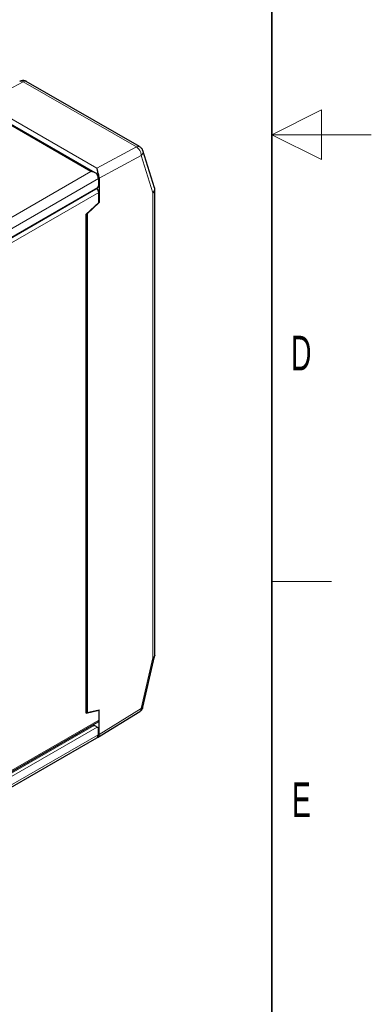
# Model space of a CAD drawing. Header units: millimetres. Extents: x 5 to 418, y 2 to 292.
# Tile 28 of 29: x 383 to 418, y 60 to 159. Entities that reach past the tile are written whole.
import ezdxf

# ---------------------------------------------------------------- set-up
doc = ezdxf.new("R2010")
doc.units = ezdxf.units.MM
doc.layers.add('SLD-0', color=7, linetype='Continuous')
doc.styles.add('SLDTEXTSTYLE0', font='TXT', dxfattribs={"width": 0.605})

msp = doc.modelspace()

# ---------------------------------------------------------------- linework, layer by layer
at = {"color": 7, "linetype": 'Continuous', "lineweight": 18}
for p, q in [((382.993, 152.584), (379.004, 150.442)), ((382.993, 152.584), (394.377, 146.012)), ((389.811, 143.536), (378.427, 150.109)), ((379.004, 150.442), (390.389, 143.87)), ((390.389, 143.87), (394.377, 146.012)), ((394.855, 145.145), (390.628, 142.875)), ((396.023, 141.407), (394.855, 145.145)), ((368.082, 130.992), (389.811, 143.536)), ((390.396, 143.284), (390.566, 143.186)), ((368.329, 129.992), (390.553, 142.822)), ((390.454, 141.936), (368.428, 129.221)), ((331.657, 107.393), (390.603, 141.422)), ((396.023, 94.537), (396.023, 141.407)), ((394.855, 89.451), (396.023, 94.537)), ((390.628, 86.84), (394.855, 89.451)), ((332.635, 54.801), (390.603, 88.265)), ((390.145, 87.743), (379.553, 81.628)), ((379.553, 81.286), (390.442, 87.572)), ((390.541, 86.8), (379.454, 80.4))]:
    msp.add_line(p, q, dxfattribs=at)
at = {"color": 7, "linetype": 'Continuous', "lineweight": 25}
for p, q in [((394.689, 146.047), (383.304, 152.619)), ((390.242, 143.406), (378.345, 150.274)), ((396.196, 141.903), (395.028, 145.64)), ((390.628, 142.875), (390.628, 140.407)), ((390.553, 142.108), (390.454, 141.936)), ((390.553, 142.822), (390.553, 142.108)), ((368.49, 129.185), (390.306, 141.779)), ((390.603, 140.421), (390.603, 141.422)), ((396.228, 94.823), (396.228, 141.693)), ((389.341, 139.247), (390.603, 140.421)), ((390.628, 140.407), (389.415, 139.279)), ((390.557, 140.448), (390.628, 140.407)), ((389.341, 88.982), (389.341, 139.247)), ((389.415, 139.279), (389.415, 89.036)), ((395.042, 89.58), (396.21, 94.666)), ((396.21, 94.666), (396.216, 94.799)), ((389.415, 89.036), (390.628, 89.308)), ((390.628, 86.84), (390.628, 89.308)), ((389.341, 88.982), (390.603, 89.265)), ((390.466, 86.51), (394.728, 89.141)), ((390.603, 89.265), (390.603, 88.265)), ((332.667, 54.701), (390.53, 88.105)), ((390.025, 87.813), (390.145, 87.743)), ((390.079, 87.732), (390.079, 87.844)), ((390.442, 87.572), (390.541, 87.515)), ((390.541, 87.515), (390.541, 86.8)), ((379.309, 80.079), (390.396, 86.48)), ((390.378, 86.47), (390.475, 86.553)), ((390.46, 86.543), (390.47, 86.537))]:
    msp.add_line(p, q, dxfattribs=at)
for centre, radius, start, end in [((389.642, 142.804), 0.911, 1.10815, 22.02116), ((390.06, 141.395), 0.544, 2.785, 54.15838), ((390.436, 88.244), 0.168, 304.05635, 7.25583), ((390.112, 86.783), 0.43, 327.6508, 2.35148)]:
    msp.add_arc(centre, radius, start, end, dxfattribs=at)
for centre, major_axis, ratio, start_param, end_param in [((390.306, 142.022), (0.148, 0.257), 0.577335, 3.92695, 4.71243), ((390.294, 87.658), (0.21, -0.121), 0.00007, 0.785439, 2.356235)]:
    msp.add_ellipse(centre, major_axis=major_axis, ratio=ratio, start_param=start_param, end_param=end_param, dxfattribs=at)
at = {"color": 7, "linetype": 'Continuous', "lineweight": 18}
for points, knots in [([(382.645, 152.618), (382.669, 152.629), (382.719, 152.651), (382.834, 152.654), (382.93, 152.611), (382.993, 152.584)], [0, 0, 0, 0, 0.245479, 0.509515, 1, 1, 1, 1]), ([(383.301, 152.614), (383.293, 152.62), (383.25, 152.65), (383.143, 152.647), (383.042, 152.604), (382.993, 152.584)], [0, 0, 0, 0, 0.1035188, 0.5626886, 1, 1, 1, 1]), ([(394.377, 146.012), (394.426, 146.032), (394.527, 146.075), (394.643, 146.076), (394.692, 146.039), (394.706, 146.029)], [0, 0, 0, 0, 0.401655, 0.823387, 1, 1, 1, 1]), ([(394.377, 146.012), (394.439, 145.968), (394.535, 145.901), (394.648, 145.762), (394.725, 145.641), (394.786, 145.511), (394.844, 145.34), (394.85, 145.221), (394.855, 145.145)], [0, 0, 0, 0, 0.239457, 0.368361, 0.5, 0.631639, 0.760543, 1, 1, 1, 1]), ([(394.855, 145.145), (394.908, 145.204), (394.989, 145.295), (395.037, 145.433), (395.051, 145.54), (395.035, 145.607), (395.027, 145.64)], [0, 0, 0, 0, 0.380916, 0.58597, 0.795376, 1, 1, 1, 1]), ([(396.023, 141.407), (396.078, 141.447), (396.162, 141.508), (396.213, 141.595), (396.218, 141.634), (396.219, 141.646)], [0, 0, 0, 0, 0.5625825, 0.8654305, 1, 1, 1, 1]), ([(396.023, 94.537), (396.075, 94.554), (396.156, 94.581), (396.202, 94.632), (396.205, 94.658), (396.206, 94.666)], [0, 0, 0, 0, 0.5597158, 0.8608117, 1, 1, 1, 1]), ([(395.038, 89.581), (395.037, 89.572), (395.034, 89.546), (394.988, 89.495), (394.907, 89.469), (394.855, 89.451)], [0, 0, 0, 0, 0.139188, 0.440284, 1, 1, 1, 1])]:
    msp.add_open_spline(points, degree=3, knots=knots, dxfattribs=at)
at = {"color": 7, "linetype": 'Continuous', "lineweight": 25}
for points, knots in [([(383.333, 152.604), (383.307, 152.618), (383.253, 152.648), (383.118, 152.692), (382.924, 152.707), (382.749, 152.682), (382.674, 152.63), (382.665, 152.624)], [0, 0, 0, 0, 0.135967, 0.2845836, 0.6105005, 0.9563293, 1, 1, 1, 1]), ([(395.028, 145.64), (395.013, 145.68), (394.983, 145.76), (394.909, 145.87), (394.819, 145.965), (394.746, 146.013), (394.71, 146.036)], [0, 0, 0, 0, 0.247357, 0.49867, 0.750708, 1, 1, 1, 1]), ([(390.389, 143.87), (390.401, 143.828), (390.424, 143.744), (390.461, 143.579), (390.497, 143.418), (390.533, 143.283), (390.556, 143.217), (390.566, 143.186)], [0, 0, 0, 0, 0.250202, 0.500269, 0.749917, 0.881567, 1, 1, 1, 1]), ([(390.487, 143.146), (390.458, 143.198), (390.395, 143.31), (390.2, 143.441), (389.997, 143.511), (389.855, 143.532), (389.812, 143.536), (389.811, 143.536)], [0, 0, 0, 0, 0.217822, 0.476566, 0.841014, 0.994608, 1, 1, 1, 1]), ([(390.628, 142.875), (390.625, 142.923), (390.62, 143.022), (390.585, 143.13), (390.566, 143.186)], [0, 0, 0, 0, 0.482723, 1, 1, 1, 1]), ([(396.195, 141.903), (396.203, 141.87), (396.219, 141.803), (396.205, 141.696), (396.158, 141.558), (396.076, 141.467), (396.023, 141.407)], [0, 0, 0, 0, 0.203657, 0.413163, 0.618427, 1, 1, 1, 1]), ([(396.216, 141.647), (396.22, 141.671), (396.233, 141.761), (396.212, 141.843), (396.196, 141.903)], [0, 0, 0, 0, 0.277943, 1, 1, 1, 1]), ([(396.228, 94.823), (396.225, 94.795), (396.219, 94.74), (396.163, 94.638), (396.078, 94.577), (396.023, 94.537)], [0, 0, 0, 0, 0.263279, 0.521086, 1, 1, 1, 1]), ([(394.855, 89.451), (394.85, 89.385), (394.843, 89.282), (394.788, 89.187), (394.747, 89.157), (394.727, 89.142)], [0, 0, 0, 0, 0.489584, 0.753136, 1, 1, 1, 1]), ([(394.736, 89.155), (394.776, 89.181), (394.873, 89.245), (394.982, 89.396), (395.023, 89.52), (395.042, 89.58)], [0, 0, 0, 0, 0.265742, 0.644561, 1, 1, 1, 1]), ([(390.566, 86.6), (390.556, 86.585), (390.533, 86.553), (390.502, 86.526), (390.484, 86.536), (390.473, 86.542)], [0, 0, 0, 0, 0.271546, 0.573393, 1, 1, 1, 1]), ([(390.566, 86.6), (390.585, 86.635), (390.62, 86.702), (390.625, 86.795), (390.628, 86.84)], [0, 0, 0, 0, 0.517277, 1, 1, 1, 1])]:
    msp.add_open_spline(points, degree=3, knots=knots, dxfattribs=at)
at = {"layer": 'SLD-0', "lineweight": 35}
msp.add_line((408, 12), (408, 282.5), dxfattribs=at)
at = {"layer": 'SLD-0', "lineweight": 18}
for p, q in [((413, 149.75), (408, 147.25)), ((413, 144.75), (413, 149.75)), ((418, 147.25), (408, 147.25)), ((408, 147.25), (413, 144.75)), ((408, 102.25), (414, 102.25))]:
    msp.add_line(p, q, dxfattribs=at)

# ---------------------------------------------------------------- texts
at = {"layer": 'SLD-0', "char_height": 3.5, "attachment_point": 2, "style": 'SLDTEXTSTYLE0'}
for s, insert in [('D', (410.96, 127.001)), ('E', (410.982, 82.001))]:
    msp.add_mtext(s, dxfattribs=dict(at, insert=insert))

doc.saveas('drawing.dxf')
